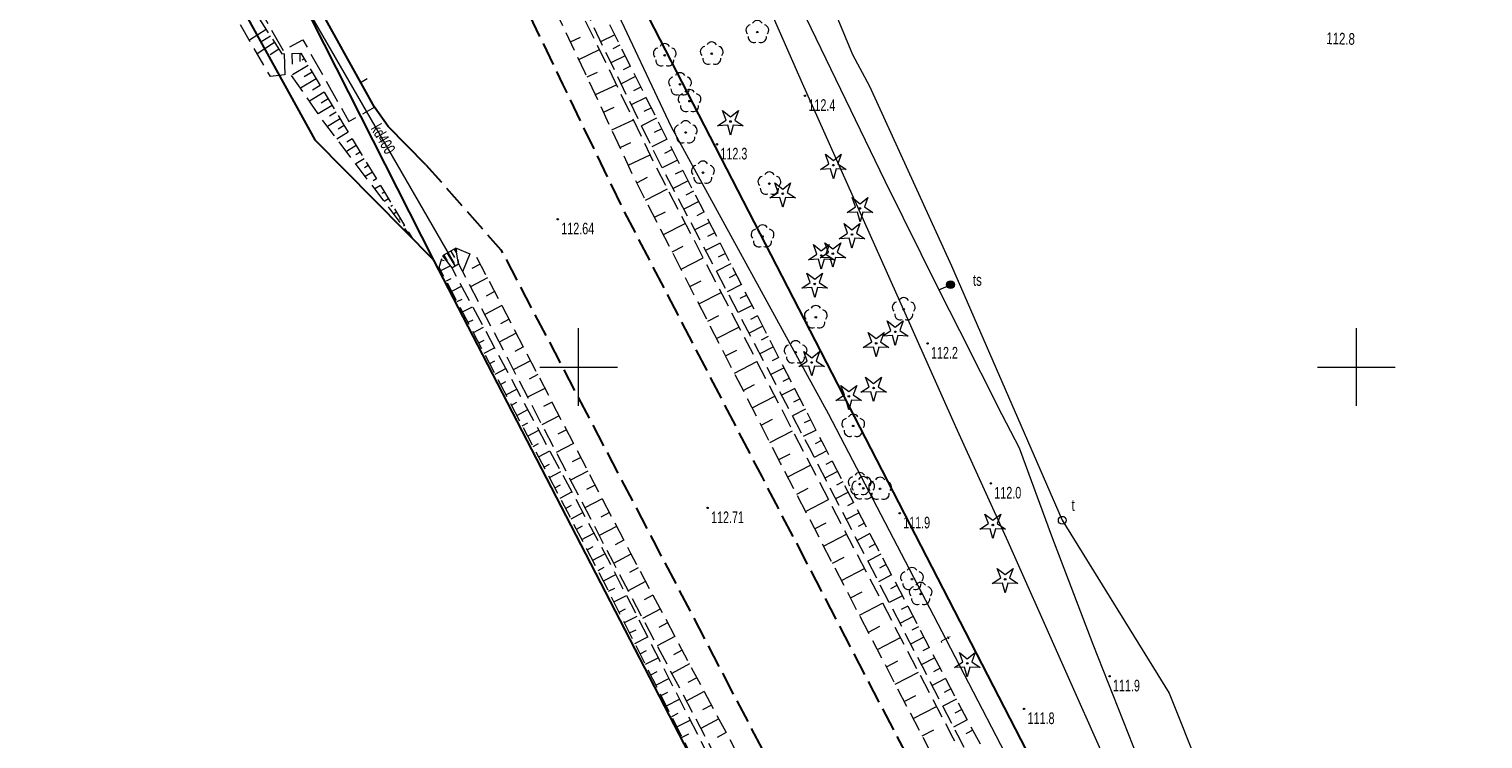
# Model space of a CAD drawing. Header units: metres. Extents: x 7531673 to 7533164, y 5721297 to 5724010.
# Tile 27 of 58: x 7532615 to 7532708, y 5722176 to 5722222. Entities that reach past the tile are written whole.
import ezdxf
from ezdxf.enums import TextEntityAlignment as Align

# ---------------------------------------------------------------- set-up
doc = ezdxf.new("R2010")
doc.units = ezdxf.units.M
for name, pattern in [('4_1', [0]), ('4_SUPK_01', [0]), ('4_SUPT_01', [0]), ('GDE', [0]), ('GUZ', [1, 0.5, -0.5]), ('L_0_05', [1.75, 1.25, -0.5]), ('L_0_06', [2, 1.5, -0.5])]:
    doc.linetypes.add(name, pattern=pattern)
doc.layers.get('0').update_dxf_attribs({"color": 252})
for name, color, linetype, lineweight in [('chodnik', 252, 'L_0_06', 18), ('Dzialki', 80, 'GDE', 30), ('jezdnia', 252, 'L_0_06', 18), ('k', 252, 'Continuous', 18), ('kraweznik', 252, 'Continuous', 25), ('odwodnienie_liniowe', 24, 'L_0_BB', 18), ('RTPW_T_0', 252, 'Continuous', 15), ('skarpa_nieumocniona', 252, 'L_0_05', 18), ('skarpa_umocniona', 252, 'Continuous', 18), ('SUPK_E_T_0', 24, 'Continuous', 15), ('SUPK_L_0', 24, '4_SUPK_01', 18), ('SUPT_E_T_0', 30, 'Continuous', 15), ('SUPT_L_0', 30, '4_SUPT_01', 18), ('SUUT_E_T_1', 7, 'Continuous', 15), ('SUUT_E_T_9', 30, 'Continuous', 15), ('SUUT_T_0', 7, 'Continuous', 18), ('SUUT_T_1', 30, 'Continuous', 18), ('Uzytki', 252, 'GUZ', 18), ('wysokosci_naturalne', 7, 'Continuous', 18), ('wysokosci_sztuczne', 7, 'Continuous', 18)]:
    doc.layers.add(name, color=color, linetype=linetype, lineweight=lineweight)
doc.styles.get("Standard").update_dxf_attribs({"font": 'arial.ttf'})
doc.linetypes.add('L_0_BB', pattern='A,-0.4,[5,113 e2 pomiar.shx,S=0.05,R=0,X=0,Y=0]', length=0.4)

# ---------------------------------------------------------------- blocks, each defined once
blk = doc.blocks.new('4_SUUS09')
at = {"color": 30, "linetype": 'Continuous'}
for radius in [0.25, 0.225, 0.2, 0.175, 0.15, 0.125, 0.1, 0.075, 0.05, 0.025, 0.00715]:
    blk.add_circle((0, 0), radius, dxfattribs=at)
blk = doc.blocks.new('4_SUUS15_07')
at = {"linetype": 'Continuous'}
blk.add_circle((0, 0), 0.25, dxfattribs=at)
blk = doc.blocks.new('L_0_BB_2')
at = {"color": 0, "linetype": 'Continuous', "lineweight": 13, "flags": 128}
blk.add_lwpolyline([(0, 0.5), (0, -0.5)], dxfattribs=at)
blk = doc.blocks.new('OBOP01_01')
at = {"linetype": 'Continuous', "lineweight": 18}
blk.add_hatch(color=0, dxfattribs=at).paths.add_polyline_path([(0, -0.1, 1), (0, 0.1, 1)])
at = {"color": 0, "linetype": 'Continuous', "lineweight": 18, "flags": 128}
blk.add_lwpolyline([(0, -1.74), (-0.35, -0.48), (-1.65, -0.54), (-0.57, 0.18), (-1.02, 1.4), (0, 0.6), (1.02, 1.4), (0.57, 0.18), (1.65, -0.54), (0.35, -0.48), (0, -1.74)], dxfattribs=at)
at = {"color": 0, "linetype": 'Continuous', "lineweight": 18}
blk.add_circle((0, 0), 0.1, dxfattribs=at)
blk = doc.blocks.new('OBOP02_01')
at = {"linetype": 'Continuous', "lineweight": 18}
blk.add_hatch(color=0, dxfattribs=at).paths.add_polyline_path([(0, -0.1, 1), (0, 0.1, 1)])
at = {"color": 0, "linetype": 'Continuous', "lineweight": 18}
blk.add_circle((0, 0), 0.1, dxfattribs=at)
for centre, radius, start, end in [((-0.77, 0.25), 0.7, 101.6336, 222.6627), ((0, 0.8), 0.7, 29.8459, 150.1541), ((0.77, 0.25), 0.7, 317.3373, 78.3664), ((-0.46, -0.64), 0.71, 174.3693, 292.5572), ((0.46, -0.64), 0.71, 247.4428, 5.6307)]:
    blk.add_arc(centre, radius, start, end, dxfattribs=at)
blk = doc.blocks.new('RTPW01')
at = {"linetype": 'Continuous', "lineweight": 13}
blk.add_hatch(color=0, dxfattribs=at).paths.add_polyline_path([(0, -0.09, 1), (0, 0.09, 1)])
at = {"color": 0, "linetype": 'Continuous', "lineweight": 13}
blk.add_circle((0, 0), 0.0906, dxfattribs=at)
blk = doc.blocks.new('RTPW02')
at = {"linetype": 'Continuous', "lineweight": 13}
blk.add_hatch(color=0, dxfattribs=at).paths.add_polyline_path([(0, -0.09, 1), (0, 0.09, 1)])
at = {"color": 0, "linetype": 'Continuous', "lineweight": 13}
blk.add_circle((0, 0), 0.0906, dxfattribs=at)

msp = doc.modelspace()

# ---------------------------------------------------------------- linework, layer by layer
at = {"layer": 'chodnik', "color": 252, "lineweight": 18, "flags": 128}
msp.add_lwpolyline([(7532617.08, 5722258.26), (7532612.29, 5722255.84), (7532611.91, 5722254.38), (7532618.64, 5722241.38), (7532625.33, 5722233.31), (7532629.26, 5722226.34), (7532628.01, 5722225.59), (7532631, 5722220.34), (7532632.27, 5722221.03), (7532635.23, 5722215.77), (7532636.88, 5722216.69)], dxfattribs=at)
at = {"layer": 'Dzialki'}
for p, q in [((7532640.69, 5722206.86), (7532609, 5722269.44)), ((7532633.52, 5722263.15), (7532723.82, 5722088.06)), ((7532611.22, 5722254.02), (7532633.05, 5722214.59)), ((7532633.05, 5722214.59), (7532640.69, 5722206.86)), ((7532706.81, 5722079.29), (7532640.69, 5722206.86))]:
    msp.add_line(p, q, dxfattribs=at)
at = {"layer": 'jezdnia', "color": 251, "lineweight": 30, "flags": 128}
for points in [[(7532965.41, 5721608.83), (7532950.56, 5721637.5), (7532938.49, 5721660.78), (7532928.32, 5721680.42), (7532916.09, 5721703.96), (7532900.52, 5721734.01), (7532886.19, 5721761.61), (7532873.62, 5721785.82), (7532859.64, 5721812.77), (7532841.13, 5721848.28), (7532831.83, 5721866.21), (7532817.03, 5721894.56), (7532808.94, 5721910.2), (7532796.93, 5721933.25), (7532784.88, 5721956.37), (7532772.95, 5721979.29), (7532760.06, 5722004), (7532748.78, 5722025.57), (7532736.83, 5722048.64), (7532730.53, 5722060.69), (7532724.03, 5722073.21), (7532718.51, 5722083.95), (7532712.64, 5722095.2), (7532705.94, 5722108), (7532694.05, 5722130.93), (7532684.98, 5722148.36), (7532678.5, 5722160.87), (7532671.37, 5722174.56), (7532661.79, 5722192.96), (7532652.83, 5722210.22), (7532652.15, 5722211.63), (7532648.99, 5722218.17), (7532642.87, 5722230.85), (7532635.3, 5722246.57), (7532628.61, 5722259.73)], [(7532640.18, 5722213), (7532645, 5722207.54), (7532654.79, 5722188.86), (7532664.07, 5722171.1), (7532670.39, 5722158.85), (7532676.17, 5722147.84), (7532687.04, 5722126.94), (7532698.99, 5722103.93), (7532707.21, 5722088.13), (7532723.52, 5722056.73), (7532741.8, 5722021.6), (7532753.05, 5722000.01), (7532765.91, 5721975.34), (7532777.72, 5721952.62), (7532789.8, 5721929.42), (7532801.73, 5721906.58), (7532809.96, 5721890.69), (7532824.88, 5721862.11), (7532833.8, 5721845), (7532852.63, 5721808.89), (7532866.54, 5721782.16), (7532879.36, 5721757.4), (7532893.53, 5721730.06), (7532909.09, 5721700.02), (7532920.88, 5721677.22), (7532931.6, 5721656.57), (7532943.45, 5721633.69), (7532958.36, 5721604.94)]]:
    msp.add_lwpolyline(points, dxfattribs=at)
at = {"layer": 'k', "linetype": 'Continuous', "lineweight": 18, "flags": 128}
for points in [[(7532650, 5722197.5), (7532650, 5722202.5)], [(7532700, 5722197.5), (7532700, 5722202.5)], [(7532647.5, 5722200), (7532652.5, 5722200)], [(7532697.5, 5722200), (7532702.5, 5722200)]]:
    msp.add_lwpolyline(points, dxfattribs=at)
at = {"layer": 'kraweznik', "color": 251, "linetype": 'Continuous', "lineweight": 30, "flags": 128}
msp.add_lwpolyline([(7532640.18, 5722213), (7532637.75, 5722215.46), (7532636.88, 5722216.69), (7532632.79, 5722224.08), (7532628.56, 5722231.54), (7532627.06, 5722234.31), (7532625.81, 5722237.04), (7532624.73, 5722240.33)], dxfattribs=at)
at = {"layer": 'skarpa_nieumocniona', "color": 252, "lineweight": 18, "flags": 128}
for points in [[(7532606.41, 5722262.3), (7532618.01, 5722240.96), (7532624.73, 5722232.94), (7532628.51, 5722226.57), (7532627.42, 5722225.55), (7532630.92, 5722220.13), (7532632.14, 5722220.17), (7532634.84, 5722215.65), (7532639.31, 5722208.27), (7532633.61, 5722215.76), (7532631.49, 5722218.82), (7532630.19, 5722218.66), (7532625.93, 5722226.01), (7532626.95, 5722227.08), (7532624.06, 5722232.57), (7532617.52, 5722240.54)], [(7532682.28, 5722161.06), (7532682.9, 5722160.08), (7532683.86, 5722161.48), (7532675.21, 5722176.9), (7532665.8, 5722194.91), (7532656.22, 5722213.57), (7532652.81, 5722220.36), (7532646.74, 5722232.77), (7532639.11, 5722248.45), (7532633.35, 5722259.7), (7532632.83, 5722259.57), (7532638.27, 5722248), (7532645.92, 5722232.31), (7532651.89, 5722219.91), (7532655.17, 5722213.17), (7532664.96, 5722194.55), (7532674.36, 5722176.37)], [(7532681.98, 5722160.94), (7532681.79, 5722159.72), (7532680.79, 5722160.29), (7532672.62, 5722175.28), (7532662.98, 5722193.83), (7532653.56, 5722212.18), (7532650.43, 5722218.9), (7532644.41, 5722231.46), (7532636.66, 5722247.29), (7532631, 5722258.98), (7532632.34, 5722259.47), (7532637.87, 5722247.81), (7532645.53, 5722232.08), (7532651.63, 5722219.8), (7532654.9, 5722213), (7532664.62, 5722194.25), (7532674.05, 5722176.19)], [(7532668.94, 5722156.07), (7532669.81, 5722155.53), (7532669.76, 5722156.77), (7532662.72, 5722170.45), (7532653.35, 5722188.03), (7532643.43, 5722207.1), (7532642.1, 5722207.64), (7532642.28, 5722206.63), (7532652.21, 5722187.47), (7532661.39, 5722170.08)], [(7532668.59, 5722155.8), (7532668.84, 5722154.79), (7532667.65, 5722154.98), (7532660.22, 5722169.16), (7532651.3, 5722186.84), (7532641.04, 5722206.4), (7532641.25, 5722207.14), (7532641.84, 5722206.38), (7532652.05, 5722187.33), (7532660.99, 5722169.85)]]:
    msp.add_lwpolyline(points, close=True, dxfattribs=at)
at = {"layer": 'skarpa_nieumocniona', "color": 252, "linetype": 'Continuous', "lineweight": 18, "flags": 128}
for points in [[(7532629.914, 5722221.685), (7532628.841, 5722220.992)], [(7532630.185, 5722221.265), (7532629.639, 5722220.912)], [(7532652.329, 5722221.349), (7532651.412, 5722220.9)], [(7532630.457, 5722220.845), (7532629.343, 5722220.126)], [(7532630.728, 5722220.424), (7532630.161, 5722220.059)], [(7532649.473, 5722220.891), (7532650.126, 5722221.204)], [(7532650.013, 5722219.764), (7532651.336, 5722220.398)], [(7532652.659, 5722220.675), (7532652.199, 5722220.45)], [(7532631.066, 5722220.133), (7532631.11, 5722218.774)], [(7532631.566, 5722220.149), (7532631.588, 5722219.462)], [(7532632.617, 5722219.376), (7532631.61, 5722218.774)], [(7532632.066, 5722220.165), (7532632.083, 5722219.639)], [(7532632.36, 5722219.805), (7532632.221, 5722219.722)], [(7532652.993, 5722220.003), (7532652.069, 5722219.54)], [(7532633.13, 5722218.517), (7532632.12, 5722217.914)], [(7532632.873, 5722218.946), (7532632.354, 5722218.636)], [(7532650.551, 5722218.635), (7532651.221, 5722218.948)], [(7532653.665, 5722218.663), (7532652.726, 5722218.191)], [(7532653.329, 5722219.333), (7532652.863, 5722219.099)], [(7532633.643, 5722217.659), (7532632.691, 5722217.09)], [(7532633.386, 5722218.088), (7532632.896, 5722217.795)], [(7532651.079, 5722217.503), (7532652.434, 5722218.134)], [(7532654.002, 5722217.992), (7532653.528, 5722217.755)], [(7532634.156, 5722216.8), (7532633.262, 5722216.266)], [(7532633.899, 5722217.23), (7532633.438, 5722216.954)], [(7532651.608, 5722216.37), (7532652.291, 5722216.689)], [(7532654.338, 5722217.322), (7532653.383, 5722216.843)], [(7532654.674, 5722216.652), (7532654.193, 5722216.41)], [(7532634.669, 5722215.942), (7532633.848, 5722215.452)], [(7532634.412, 5722216.371), (7532633.98, 5722216.113)], [(7532652.136, 5722215.237), (7532653.517, 5722215.881)], [(7532655.011, 5722215.981), (7532654.04, 5722215.494)], [(7532635.185, 5722215.086), (7532634.46, 5722214.647)], [(7532634.926, 5722215.513), (7532634.541, 5722215.28)], [(7532655.347, 5722215.311), (7532654.857, 5722215.065)], [(7532635.703, 5722214.23), (7532635.069, 5722213.846)], [(7532635.444, 5722214.658), (7532635.104, 5722214.452)], [(7532635.961, 5722213.802), (7532635.667, 5722213.624)], [(7532652.664, 5722214.104), (7532653.361, 5722214.429)], [(7532655.683, 5722214.641), (7532654.696, 5722214.145)], [(7532656.02, 5722213.97), (7532655.522, 5722213.721)], [(7532636.22, 5722213.374), (7532635.677, 5722213.046)], [(7532636.479, 5722212.947), (7532636.23, 5722212.796)], [(7532653.193, 5722212.971), (7532654.6, 5722213.628)], [(7532656.358, 5722213.301), (7532655.369, 5722212.793)], [(7532636.738, 5722212.519), (7532636.286, 5722212.245)], [(7532636.997, 5722212.091), (7532636.794, 5722211.968)], [(7532653.734, 5722211.845), (7532654.432, 5722212.203)], [(7532657.043, 5722211.967), (7532656.067, 5722211.466)], [(7532656.701, 5722212.634), (7532656.21, 5722212.382)], [(7532637.256, 5722211.663), (7532636.895, 5722211.445)], [(7532637.514, 5722211.235), (7532637.357, 5722211.14)], [(7532654.304, 5722210.732), (7532655.705, 5722211.451)], [(7532657.386, 5722211.299), (7532656.901, 5722211.051)], [(7532637.773, 5722210.808), (7532637.503, 5722210.644)], [(7532638.032, 5722210.38), (7532637.92, 5722210.312)], [(7532657.728, 5722210.632), (7532656.765, 5722210.138)], [(7532638.291, 5722209.952), (7532638.112, 5722209.844)], [(7532638.55, 5722209.524), (7532638.483, 5722209.484)], [(7532638.808, 5722209.097), (7532638.721, 5722209.043)], [(7532654.875, 5722209.62), (7532655.577, 5722209.981)], [(7532655.446, 5722208.508), (7532656.855, 5722209.231)], [(7532658.413, 5722209.298), (7532657.463, 5722208.81)], [(7532658.071, 5722209.965), (7532657.593, 5722209.719)], [(7532639.067, 5722208.669), (7532639.046, 5722208.656)], [(7532658.756, 5722208.63), (7532658.284, 5722208.388)], [(7532643.005, 5722207.273), (7532642.542, 5722206.125)], [(7532656.017, 5722207.396), (7532656.723, 5722207.759)], [(7532659.098, 5722207.963), (7532658.161, 5722207.482)], [(7532659.441, 5722207.296), (7532658.976, 5722207.057)], [(7532641.146, 5722206.196), (7532641.742, 5722206.508)], [(7532641.183, 5722206.899), (7532641.348, 5722206.852)], [(7532643.679, 5722206.619), (7532643.13, 5722206.334)], [(7532656.588, 5722206.284), (7532658.005, 5722207.012)], [(7532659.783, 5722206.629), (7532658.859, 5722206.155)], [(7532641.495, 5722205.532), (7532641.807, 5722205.696)], [(7532644.14, 5722205.732), (7532643.041, 5722205.161)], [(7532657.159, 5722205.172), (7532657.869, 5722205.537)], [(7532660.126, 5722205.962), (7532659.667, 5722205.726)], [(7532641.843, 5722204.868), (7532642.474, 5722205.199)], [(7532644.601, 5722204.845), (7532644.051, 5722204.559)], [(7532657.729, 5722204.06), (7532659.155, 5722204.792)], [(7532660.468, 5722205.294), (7532659.558, 5722204.827)], [(7532660.811, 5722204.627), (7532660.359, 5722204.395)], [(7532642.192, 5722204.203), (7532642.51, 5722204.37)], [(7532642.54, 5722203.539), (7532643.183, 5722203.877)], [(7532645.062, 5722203.958), (7532643.961, 5722203.385)], [(7532661.153, 5722203.96), (7532660.256, 5722203.499)], [(7532642.889, 5722202.875), (7532643.213, 5722203.045)], [(7532643.237, 5722202.211), (7532643.892, 5722202.554)], [(7532645.524, 5722203.07), (7532644.972, 5722202.784)], [(7532658.3, 5722202.948), (7532659.015, 5722203.315)], [(7532658.871, 5722201.836), (7532660.306, 5722202.572)], [(7532661.838, 5722202.625), (7532660.954, 5722202.171)], [(7532661.496, 5722203.293), (7532661.05, 5722203.064)], [(7532643.586, 5722201.547), (7532643.916, 5722201.72)], [(7532645.985, 5722202.183), (7532644.881, 5722201.609)], [(7532662.181, 5722201.958), (7532661.742, 5722201.733)], [(7532643.934, 5722200.883), (7532644.601, 5722201.232)], [(7532646.446, 5722201.296), (7532645.894, 5722201.009)], [(7532659.442, 5722200.724), (7532660.161, 5722201.093)], [(7532662.523, 5722201.291), (7532661.652, 5722200.843)], [(7532644.283, 5722200.219), (7532644.619, 5722200.395)], [(7532644.631, 5722199.554), (7532645.309, 5722199.91)], [(7532646.908, 5722200.409), (7532645.801, 5722199.833)], [(7532660.013, 5722199.612), (7532661.456, 5722200.353)], [(7532663.208, 5722199.956), (7532662.35, 5722199.516)], [(7532662.866, 5722200.624), (7532662.433, 5722200.402)], [(7532644.979, 5722198.89), (7532645.322, 5722199.07)], [(7532647.369, 5722199.521), (7532646.815, 5722199.233)], [(7532660.583, 5722198.5), (7532661.307, 5722198.871)], [(7532663.551, 5722199.289), (7532663.125, 5722199.071)], [(7532645.328, 5722198.226), (7532646.018, 5722198.588)], [(7532647.83, 5722198.634), (7532646.721, 5722198.058)], [(7532661.154, 5722197.388), (7532662.606, 5722198.133)], [(7532663.893, 5722198.622), (7532663.048, 5722198.188)], [(7532664.236, 5722197.955), (7532663.816, 5722197.739)], [(7532645.676, 5722197.562), (7532646.024, 5722197.745)], [(7532646.025, 5722196.898), (7532646.727, 5722197.266)], [(7532648.291, 5722197.747), (7532647.736, 5722197.458)], [(7532664.578, 5722197.288), (7532663.746, 5722196.86)], [(7532646.373, 5722196.234), (7532646.727, 5722196.419)], [(7532648.753, 5722196.86), (7532647.641, 5722196.282)], [(7532649.214, 5722195.972), (7532648.657, 5722195.683)], [(7532661.725, 5722196.276), (7532662.453, 5722196.649)], [(7532664.921, 5722196.62), (7532664.508, 5722196.408)], [(7532646.722, 5722195.57), (7532647.436, 5722195.944)], [(7532647.07, 5722194.905), (7532647.43, 5722195.094)], [(7532649.675, 5722195.085), (7532648.561, 5722194.506)], [(7532662.296, 5722195.164), (7532663.757, 5722195.913)], [(7532665.263, 5722195.953), (7532664.444, 5722195.532)], [(7532665.606, 5722195.286), (7532665.199, 5722195.077)], [(7532647.419, 5722194.241), (7532648.144, 5722194.622)], [(7532650.136, 5722194.198), (7532649.579, 5722193.908)], [(7532662.867, 5722194.052), (7532663.599, 5722194.428)], [(7532665.95, 5722194.62), (7532665.142, 5722194.198)], [(7532647.767, 5722193.577), (7532648.133, 5722193.769)], [(7532648.116, 5722192.913), (7532648.853, 5722193.3)], [(7532650.598, 5722193.311), (7532649.481, 5722192.73)], [(7532663.442, 5722192.942), (7532664.905, 5722193.702)], [(7532666.645, 5722193.29), (7532665.831, 5722192.865)], [(7532666.298, 5722193.955), (7532665.892, 5722193.743)], [(7532648.464, 5722192.249), (7532648.836, 5722192.444)], [(7532651.059, 5722192.423), (7532650.5, 5722192.133)], [(7532666.992, 5722192.625), (7532666.584, 5722192.412)], [(7532648.812, 5722191.585), (7532649.562, 5722191.978)], [(7532651.52, 5722191.536), (7532650.401, 5722190.954)], [(7532664.019, 5722191.833), (7532664.751, 5722192.214)], [(7532664.595, 5722190.724), (7532666.063, 5722191.487)], [(7532667.34, 5722191.961), (7532666.52, 5722191.533)], [(7532649.161, 5722190.921), (7532649.539, 5722191.119)], [(7532649.509, 5722190.256), (7532650.271, 5722190.656)], [(7532651.982, 5722190.649), (7532651.421, 5722190.357)], [(7532668.034, 5722190.631), (7532667.209, 5722190.2)], [(7532667.687, 5722191.296), (7532667.276, 5722191.081)], [(7532649.858, 5722189.592), (7532650.241, 5722189.794)], [(7532652.443, 5722189.762), (7532651.32, 5722189.178)], [(7532665.172, 5722189.615), (7532665.907, 5722189.997)], [(7532668.382, 5722189.967), (7532667.967, 5722189.75)], [(7532650.206, 5722188.928), (7532650.979, 5722189.334)], [(7532652.904, 5722188.874), (7532652.342, 5722188.582)], [(7532665.748, 5722188.505), (7532667.221, 5722189.271)], [(7532668.729, 5722189.302), (7532667.898, 5722188.868)], [(7532669.076, 5722188.637), (7532668.659, 5722188.419)], [(7532650.555, 5722188.264), (7532650.944, 5722188.468)], [(7532650.903, 5722187.6), (7532651.688, 5722188.012)], [(7532653.366, 5722187.987), (7532652.247, 5722187.39)], [(7532666.325, 5722187.396), (7532667.062, 5722187.78)], [(7532669.423, 5722187.972), (7532668.586, 5722187.535)], [(7532651.252, 5722186.936), (7532651.647, 5722187.143)], [(7532651.591, 5722186.267), (7532652.391, 5722186.67)], [(7532653.837, 5722187.105), (7532653.275, 5722186.806)], [(7532666.901, 5722186.287), (7532668.379, 5722187.055)], [(7532670.118, 5722186.643), (7532669.275, 5722186.202)], [(7532669.771, 5722187.308), (7532669.351, 5722187.088)], [(7532651.929, 5722185.597), (7532652.33, 5722185.8)], [(7532654.307, 5722186.223), (7532653.181, 5722185.622)], [(7532670.465, 5722185.978), (7532670.042, 5722185.757)], [(7532652.266, 5722184.928), (7532653.074, 5722185.335)], [(7532654.778, 5722185.34), (7532654.213, 5722185.039)], [(7532667.478, 5722185.178), (7532668.218, 5722185.563)], [(7532668.054, 5722184.069), (7532669.536, 5722184.84)], [(7532670.813, 5722185.313), (7532669.964, 5722184.87)], [(7532652.604, 5722184.258), (7532653.01, 5722184.463)], [(7532652.942, 5722183.588), (7532653.756, 5722183.999)], [(7532655.249, 5722184.458), (7532654.116, 5722183.854)], [(7532671.507, 5722183.984), (7532670.653, 5722183.537)], [(7532671.16, 5722184.649), (7532670.734, 5722184.426)], [(7532653.28, 5722182.919), (7532653.689, 5722183.125)], [(7532655.719, 5722183.576), (7532655.151, 5722183.273)], [(7532668.631, 5722182.96), (7532669.373, 5722183.346)], [(7532671.855, 5722183.319), (7532671.426, 5722183.095)], [(7532653.618, 5722182.249), (7532654.439, 5722182.664)], [(7532656.19, 5722182.694), (7532655.05, 5722182.085)], [(7532669.207, 5722181.851), (7532670.694, 5722182.624)], [(7532672.202, 5722182.654), (7532671.342, 5722182.205)], [(7532672.549, 5722181.99), (7532672.118, 5722181.764)], [(7532653.955, 5722181.579), (7532654.368, 5722181.788)], [(7532654.293, 5722180.91), (7532655.122, 5722181.328)], [(7532656.661, 5722181.811), (7532656.089, 5722181.506)], [(7532669.784, 5722180.742), (7532670.529, 5722181.129)], [(7532672.896, 5722181.325), (7532672.03, 5722180.872)], [(7532654.631, 5722180.24), (7532655.047, 5722180.45)], [(7532657.132, 5722180.929), (7532655.984, 5722180.317)], [(7532670.36, 5722179.633), (7532671.852, 5722180.408)], [(7532673.244, 5722180.66), (7532672.809, 5722180.433)], [(7532654.969, 5722179.571), (7532655.805, 5722179.992)], [(7532658.073, 5722179.164), (7532656.918, 5722178.548)], [(7532657.602, 5722180.047), (7532657.027, 5722179.74)], [(7532673.591, 5722179.995), (7532672.719, 5722179.54)], [(7532673.938, 5722179.331), (7532673.501, 5722179.102)], [(7532655.306, 5722178.901), (7532655.726, 5722179.113)], [(7532655.644, 5722178.231), (7532656.488, 5722178.657)], [(7532658.544, 5722178.282), (7532657.965, 5722177.973)], [(7532670.937, 5722178.524), (7532671.684, 5722178.912)], [(7532674.286, 5722178.666), (7532673.408, 5722178.207)], [(7532655.982, 5722177.562), (7532656.406, 5722177.775)], [(7532656.32, 5722176.892), (7532657.17, 5722177.321)], [(7532659.014, 5722177.4), (7532657.853, 5722176.78)], [(7532671.513, 5722177.414), (7532673.01, 5722178.192)], [(7532674.98, 5722177.336), (7532674.097, 5722176.875)], [(7532674.633, 5722178.001), (7532674.193, 5722177.771)], [(7532656.658, 5722176.222), (7532657.085, 5722176.438)], [(7532659.485, 5722176.518), (7532658.902, 5722176.207)], [(7532672.09, 5722176.305), (7532672.84, 5722176.695)], [(7532675.334, 5722176.675), (7532674.895, 5722176.429)]]:
    msp.add_lwpolyline(points, dxfattribs=at)
at = {"layer": 'skarpa_umocniona', "color": 252, "linetype": 'Continuous', "lineweight": 18, "flags": 128}
msp.add_lwpolyline([(7532642.1, 5722207.64), (7532641.25, 5722207.14), (7532641.84, 5722206.38), (7532642.28, 5722206.63)], close=True, dxfattribs=at)
for points in [[(7532641.342, 5722207.195), (7532641.557, 5722206.832)], [(7532641.557, 5722207.322), (7532642.048, 5722206.494)], [(7532641.773, 5722207.45), (7532642.019, 5722207.033)], [(7532641.988, 5722207.577), (7532642.161, 5722207.284)]]:
    msp.add_lwpolyline(points, dxfattribs=at)
at = {"layer": 'SUPK_L_0', "linetype": '4_1'}
msp.add_line((7532642.009, 5722206.655), (7532628.3, 5722230.42), dxfattribs=at)
at = {"layer": 'SUPT_L_0', "linetype": '4_SUPT_01'}
for p, q in [((7532644.08, 5722240.62), (7532655.95, 5722215.43)), ((7532663.17, 5722225.43), (7532669.69, 5722211.97)), ((7532665.28, 5722225.69), (7532667.6, 5722220.09)), ((7532662.26, 5722223.02), (7532664.38, 5722218.23)), ((7532667.6, 5722220.09), (7532668.69, 5722218.05)), ((7532664.38, 5722218.23), (7532669.74, 5722206.23)), ((7532668.69, 5722218.05), (7532673.97, 5722206.51)), ((7532655.95, 5722215.43), (7532666.05, 5722197.01)), ((7532669.69, 5722211.97), (7532673.16, 5722204.96)), ((7532673.97, 5722206.51), (7532681.09, 5722190.16)), ((7532669.74, 5722206.23), (7532674.22, 5722196.19)), ((7532673.16, 5722204.96), (7532673.908, 5722205.291)), ((7532673.16, 5722204.96), (7532674.49, 5722202.34)), ((7532674.49, 5722202.34), (7532677.21, 5722196.96)), ((7532666.05, 5722197.01), (7532673.61, 5722182.53)), ((7532677.21, 5722196.96), (7532678.32, 5722194.81)), ((7532674.22, 5722196.19), (7532677.59, 5722188.79)), ((7532678.32, 5722194.81), (7532680.41, 5722189.15)), ((7532681.09, 5722190.16), (7532687.97, 5722179.05)), ((7532677.59, 5722188.79), (7532690.05, 5722160.85)), ((7532680.41, 5722189.15), (7532683.06, 5722182.21)), ((7532673.61, 5722182.53), (7532678.81, 5722172.49)), ((7532683.06, 5722182.21), (7532686.54, 5722173.37)), ((7532687.97, 5722179.05), (7532691.95, 5722169.07))]:
    msp.add_line(p, q, dxfattribs=at)
at = {"layer": 'Uzytki'}
for p, q in [((7532994.4, 5721563.34), (7532633.53, 5722263.15)), ((7532611.23, 5722254.02), (7532633.05, 5722214.59)), ((7532633.05, 5722214.59), (7532640.69, 5722206.86)), ((7532640.69, 5722206.86), (7532968.82, 5721573.78))]:
    msp.add_line(p, q, dxfattribs=at)
at = {"layer": 'wysokosci_naturalne', "color": 252}
for p in [(7532664.55, 5722217.43), (7532658.89, 5722214.31), (7532672.43, 5722201.52), (7532676.5, 5722192.53), (7532670.64, 5722190.61), (7532684.13, 5722180.14), (7532678.64, 5722178.04)]:
    msp.add_point(p, dxfattribs=at)
at = {"layer": 'wysokosci_sztuczne', "color": 252}
for p in [(7532648.66, 5722209.5), (7532658.29, 5722190.95)]:
    msp.add_point(p, dxfattribs=at)

# ---------------------------------------------------------------- block references
at = {"color": 74, "linetype": 'Continuous', "xscale": 0.5, "yscale": 0.5, "zscale": 0.5}
for name, p in [('OBOP02_01', (7532661.488, 5722221.518)), ('OBOP02_01', (7532655.537, 5722220.027)), ('OBOP02_01', (7532658.558, 5722220.133)), ('OBOP02_01', (7532656.521, 5722218.161)), ('OBOP02_01', (7532657.128, 5722217.082)), ('OBOP02_01', (7532656.884, 5722215.071)), ('OBOP01_01', (7532659.76, 5722215.773)), ('OBOP02_01', (7532657.99, 5722212.482)), ('OBOP01_01', (7532666.375, 5722212.969)), ('OBOP02_01', (7532662.264, 5722211.785)), ('OBOP01_01', (7532663.118, 5722211.133)), ('OBOP01_01', (7532668.093, 5722210.195)), ('OBOP02_01', (7532661.823, 5722208.388)), ('OBOP01_01', (7532667.572, 5722208.518)), ('OBOP01_01', (7532665.601, 5722207.169)), ('OBOP01_01', (7532666.344, 5722207.289)), ('OBOP01_01', (7532665.177, 5722205.342)), ('OBOP02_01', (7532670.901, 5722203.711)), ('OBOP02_01', (7532665.249, 5722203.2)), ('OBOP01_01', (7532670.355, 5722202.263)), ('OBOP02_01', (7532663.947, 5722200.942)), ('OBOP01_01', (7532669.125, 5722201.525)), ('OBOP01_01', (7532664.984, 5722200.297)), ('OBOP01_01', (7532667.369, 5722198.122)), ('OBOP01_01', (7532668.961, 5722198.651)), ('OBOP02_01', (7532667.652, 5722196.222)), ('OBOP02_01', (7532668.071, 5722192.478)), ('OBOP02_01', (7532668.296, 5722192.212)), ('OBOP02_01', (7532669.382, 5722192.178)), ('OBOP01_01', (7532676.628, 5722189.859)), ('OBOP02_01', (7532671.43, 5722186.374)), ('OBOP01_01', (7532677.421, 5722186.369)), ('OBOP02_01', (7532671.989, 5722185.417)), ('OBOP01_01', (7532674.985, 5722180.966))]:
    msp.add_blockref(name, p, dxfattribs=at)
at = {"layer": 'odwodnienie_liniowe', "color": 1, "linetype": 'Continuous', "xscale": 0.5, "yscale": 0.5, "zscale": 0.5, "rotation": 119.49}
msp.add_blockref('L_0_BB_2', (7532636.19, 5722218.41), dxfattribs=at)
at = {"layer": 'SUUT_T_0', "color": 30}
msp.add_blockref('4_SUUS09', (7532673.908, 5722205.291), dxfattribs=at)
at = {"layer": 'SUUT_T_1'}
msp.add_blockref('4_SUUS15_07', (7532681.09, 5722190.16), dxfattribs=at)
at = {"layer": 'wysokosci_naturalne', "color": 252, "linetype": 'Continuous', "xscale": 0.5, "yscale": 0.5, "zscale": 0.5}
for p in [(7532664.55, 5722217.43), (7532658.89, 5722214.31), (7532672.43, 5722201.52), (7532676.5, 5722192.53), (7532670.64, 5722190.61), (7532684.13, 5722180.14), (7532678.64, 5722178.04)]:
    msp.add_blockref('RTPW01', p, dxfattribs=at)
at = {"layer": 'wysokosci_sztuczne', "color": 252, "linetype": 'Continuous', "xscale": 0.5, "yscale": 0.5, "zscale": 0.5}
for p in [(7532648.66, 5722209.5), (7532658.29, 5722190.95)]:
    msp.add_blockref('RTPW02', p, dxfattribs=at)

# ---------------------------------------------------------------- texts
at = {"layer": 'RTPW_T_0', "width": 0.7}
msp.add_text('112.8', height=0.75, rotation=358.39, dxfattribs=at).set_placement((7532698.06, 5722220.75))
at = {"layer": 'SUPK_E_T_0', "width": 0.7}
msp.add_text('kd400', height=0.75, rotation=299.98, dxfattribs=at).set_placement((7532637.45, 5722214.66), align=Align.MIDDLE)
at = {"layer": 'SUPT_E_T_0', "width": 0.7}
msp.add_text('t', height=0.75, rotation=297.38, dxfattribs=at).set_placement((7532673.61, 5722182.53), align=Align.MIDDLE)
at = {"layer": 'SUUT_E_T_1', "color": 30, "width": 0.7}
msp.add_text('ts', height=0.75, dxfattribs=at).set_placement((7532675.35, 5722205.22))
at = {"layer": 'SUUT_E_T_9', "width": 0.7}
msp.add_text('t', height=0.75, dxfattribs=at).set_placement((7532681.69, 5722190.76))
at = {"layer": 'wysokosci_naturalne', "color": 252, "lineweight": 15, "width": 0.66}
for s, p in [('112.4', (7532664.775, 5722216.455)), ('112.3', (7532659.115, 5722213.335)), ('112.2', (7532672.655, 5722200.545)), ('112.0', (7532676.725, 5722191.555)), ('111.9', (7532670.865, 5722189.635)), ('111.9', (7532684.355, 5722179.165)), ('111.8', (7532678.865, 5722177.065))]:
    msp.add_text(s, height=0.75, dxfattribs=at).set_placement(p)
at = {"layer": 'wysokosci_sztuczne', "color": 252, "lineweight": 15, "width": 0.66}
for s, p in [('112.64', (7532648.885, 5722208.525)), ('112.71', (7532658.515, 5722189.975))]:
    msp.add_text(s, height=0.75, dxfattribs=at).set_placement(p)

doc.saveas('drawing.dxf')
